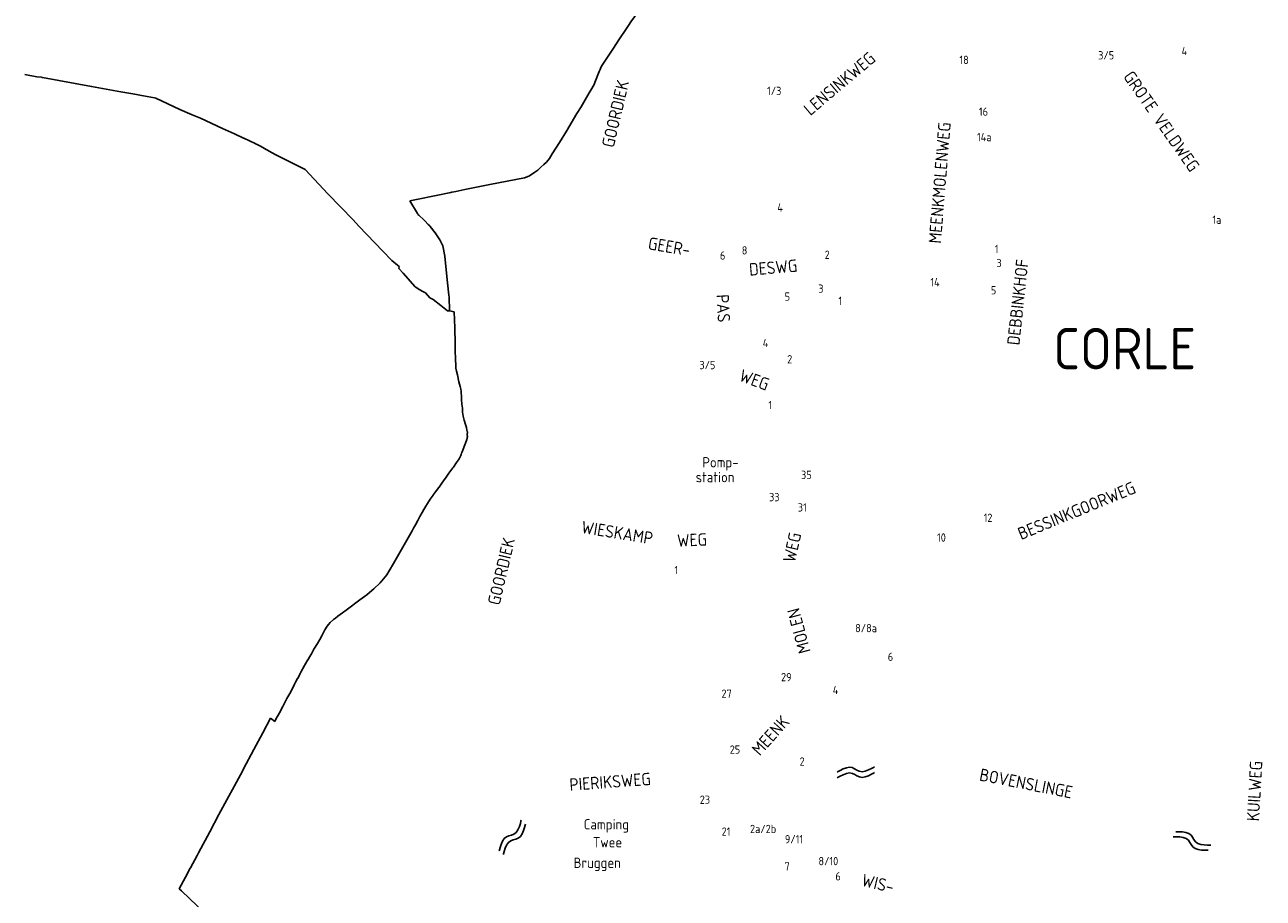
# Model space of a CAD drawing. Extents: x 240000 to 254330, y 435016 to 451025.
# Tile 4 of 25: x 240000 to 242994, y 440890 to 443002. Entities that reach past the tile are written whole.
import ezdxf

# ---------------------------------------------------------------- set-up
doc = ezdxf.new("R2010")
doc.units = 0
doc.header["$LTSCALE"] = 40
doc.header["$MEASUREMENT"] = 0
doc.layers.get('0').update_dxf_attribs({"color": 9, "linetype": 'CONTINUOUS'})
for name, color, linetype in [('ARC-D06WA', 9, 'CONTINUOUS'), ('BOU-D00', 250, 'CONTINUOUS'), ('GRE-K01GG', 9, 'CONTINUOUS'), ('SEM-D01FA', 250, 'CONTINUOUS'), ('SEM-D01HN', 250, 'CONTINUOUS'), ('SEM-D03ST', 250, 'CONTINUOUS'), ('SEM-D03WA', 250, 'CONTINUOUS'), ('SEM-D04ST', 250, 'CONTINUOUS')]:
    doc.layers.add(name, color=color, linetype=linetype)
doc.layers.get('BOU-D00').off()
doc.styles.add('ISO', font='ISO.shx', dxfattribs={"height": 23})

# ---------------------------------------------------------------- blocks, each defined once
blk = doc.blocks.new('HUIS')
at = {"layer": 'SEM-D01HN', "linetype": 'Continuous', "style": 'ISO'}
blk.add_attdef('HUISNUMMER', (22.2, -8.4), '', height=23, dxfattribs=at)
blk = doc.blocks.new('WAT')
for points in [[(-1.788, 0.358), (-1.722, 0.436), (-1.551, 0.622), (-1.313, 0.844), (-1.046, 1.03), (-0.788, 1.108), (-0.569, 1.03), (-0.378, 0.844), (-0.198, 0.622), (-0.007, 0.436), (0.212, 0.358), (0.47, 0.436), (0.737, 0.622), (0.975, 0.844), (1.146, 1.03), (1.212, 1.108)], [(-1.788, -0.568), (-1.722, -0.49), (-1.551, -0.304), (-1.313, -0.082), (-1.046, 0.104), (-0.788, 0.182), (-0.569, 0.104), (-0.378, -0.082), (-0.198, -0.304), (-0.007, -0.49), (0.212, -0.568), (0.47, -0.49), (0.737, -0.304), (0.975, -0.082), (1.146, 0.104), (1.212, 0.182)]]:
    blk.add_lwpolyline(points)

msp = doc.modelspace()

# ---------------------------------------------------------------- linework, layer by layer
at = {"layer": 'GRE-K01GG'}
for points in [[(241507.7, 443104.4), (241506, 443098), (241504.1, 443092.2), (241502.1, 443086.2), (241500, 443080.7), (241498.5, 443075.9), (241496.3, 443069.7), (241489.2, 443052.5), (241483.2, 443037.7), (241480, 443031.7), (241473.7, 443020.8), (241465.2, 443008.9), (241459.3, 443000)], [(241459.3, 443000), (241453.2, 442990.7), (241437.8, 442967.9), (241421.2, 442942.6), (241398.8, 442909.2), (241395.8, 442903.9), (241392.8, 442898.3), (241390.7, 442893.8), (241388.2, 442888.8), (241378.2, 442862.2), (241376.2, 442857.3), (241368.2, 442843.8), (241364.2, 442837.1), (241344.8, 442803.8), (241334.8, 442787.1), (241309.5, 442744.5), (241292.9, 442716.9), (241275.2, 442689.7), (241268.2, 442678.5), (241261.2, 442669.9), (241254.6, 442663.7), (241247.4, 442657.8), (241240, 442650.6), (241240, 442650.6)], [(240000, 442881.4), (240029.4, 442876.2)], [(240029.4, 442876.2), (240040.6, 442874.8)], [(240041.4, 442874.7), (240040.6, 442874.8)], [(240042.7, 442874.5), (240041.4, 442874.7)], [(240282, 442831), (240266, 442833.8), (240231.8, 442839.9), (240161.4, 442852.9), (240042.7, 442874.5)], [(240404.6, 442784.5), (240375.2, 442797.3), (240316.9, 442824.8), (240313.8, 442825.3), (240287.3, 442830), (240282, 442831)], [(240528.5, 442728.1), (240507.2, 442737.8), (240477.6, 442751.4), (240424.6, 442775.8), (240404.6, 442784.5)], [(240559.4, 442713.3), (240556.9, 442714.5), (240529.8, 442727.5), (240528.5, 442728.1)], [(240559.4, 442713.3), (240560.1, 442713), (240566.4, 442710)], [(240576.7, 442704.3), (240566.4, 442710)], [(240577.7, 442703.8), (240576.7, 442704.3), (240576.7, 442704.3)], [(240577.8, 442703.9), (240577.7, 442703.8)], [(240577.8, 442703.9), (240605.6, 442688.6), (240677.8, 442651.6), (240732.5, 442593.5)], [(241208.1, 442631.8), (241124.4, 442615.8), (241063.9, 442603.4)], [(241240, 442650.6), (241233.1, 442645.8), (241224.9, 442639.9), (241218.3, 442635.7), (241208.1, 442631.8)], [(241063.9, 442603.4), (241042.1, 442598.9), (241033.3, 442597.1)], [(240732.5, 442593.5), (240793.5, 442530.1)], [(241032.5, 442597), (241029.9, 442596.5), (240950.6, 442580.2), (240930.4, 442575.9)], [(240930.4, 442575.9), (240949.1, 442545.4)], [(241033.3, 442597.1), (241032.5, 442597)], [(240949.1, 442545.4), (240949.9, 442544.1), (240950.3, 442543.4), (240952.3, 442541.6)], [(240952.3, 442541.6), (240964.3, 442530.6), (240966.7, 442528.2), (240975.3, 442519.3), (240978.9, 442515.5), (240979.8, 442514.4)], [(240793.5, 442530.1), (240807.7, 442515.3), (240865.4, 442454.2), (240887, 442432), (240900.9, 442420.9)], [(240979.8, 442514.4), (240992.3, 442499.2), (241003.6, 442481.6), (241010.3, 442467.3), (241015, 442442.3), (241018.6, 442409.5), (241022.2, 442377.8), (241025.3, 442348.1), (241025.6, 442343.2)], [(240900.9, 442420.9), (240905.3, 442417.4), (240904.5, 442412.6), (240914.8, 442401.5), (240943.9, 442368.1), (240955.3, 442361), (240962.1, 442357.3)], [(240962.1, 442357.3), (240968.4, 442353.8), (240979.4, 442341.8), (240987.1, 442337.4), (241005.5, 442322.9), (241021.6, 442310.5), (241026.5, 442310.1)], [(241026.5, 442310.1), (241026.3, 442320.1), (241026.1, 442334.3), (241025.6, 442343.2)], [(241037.7, 442307.7), (241026.5, 442310.1)], [(241037.7, 442307.7), (241039.4, 442269.2), (241039.4, 442267.6), (241039.5, 442266), (241039.8, 442253), (241040.2, 442247.3), (241040.5, 442217.7), (241041.5, 442190.2), (241041.8, 442181.5), (241041.9, 442172.6), (241041.9, 442172), (241043.2, 442164.7), (241045.6, 442155.7), (241049.5, 442138.6), (241052.3, 442127), (241053.8, 442121), (241054.5, 442115.8), (241054.6, 442114.6)], [(241054.6, 442114.6), (241055, 442111.5), (241055.5, 442104.6), (241056, 442095.6), (241056.8, 442084.3), (241057.7, 442075.3), (241057.8, 442064.9), (241059.8, 442055.4), (241062.1, 442045.7), (241065.3, 442035.1), (241067.6, 442027.8), (241068.6, 442022), (241069.5, 442018.6)], [(241068.8, 442000), (241068.6, 441999.3), (241067.7, 441996.8), (241063.4, 441986.1), (241057.1, 441969), (241056.7, 441967.9)], [(241069.5, 442018.6), (241069.8, 442017.8), (241069.7, 442010.4), (241069.7, 442010.3), (241069.9, 442006.4), (241069.7, 442004.3), (241069.5, 442001.9), (241069.1, 442000.8), (241068.8, 442000)], [(241056.7, 441967.9), (241056, 441966), (241054.9, 441963.2), (241053.8, 441960.1), (241050.9, 441954.2), (241050.2, 441952.8), (241048.1, 441949.8), (241043.9, 441943.7), (241036, 441932.3), (241035.1, 441930.9), (241025.4, 441917.6), (241016.9, 441905.7), (241016.2, 441904.6), (241008.4, 441893.4), (241001.6, 441884.3), (241000.8, 441883.3), (240992.5, 441873), (240987.9, 441865.9), (240986.9, 441864.4), (240980.3, 441854.8), (240973.1, 441844.8), (240969.4, 441838.1), (240964.7, 441830.3), (240960.3, 441822.9), (240954.9, 441813.2), (240949.7, 441803.1), (240944.2, 441793.2), (240939.7, 441785.1), (240936.4, 441778.5)], [(240826.6, 441624), (240833.1, 441629), (240843.9, 441637.9), (240859.3, 441652.5), (240875, 441671.9), (240881.1, 441681.8), (240891.1, 441699.1), (240933.5, 441772.8)], [(240936.4, 441778.5), (240933.5, 441772.8)], [(240780.1, 441588.8), (240809.8, 441611.3), (240826.6, 441624)], [(240780.1, 441588.8), (240779.9, 441588.7), (240776.7, 441586.3), (240768.2, 441580.2), (240756.9, 441571.7), (240750.8, 441567.5), (240746.3, 441564), (240738.4, 441556.9)], [(240738.4, 441556.9), (240734, 441552.2), (240731, 441547.5), (240725.7, 441538.9), (240721.4, 441531.3), (240718.1, 441524.3), (240713.1, 441515.3), (240707.6, 441505.7), (240699.1, 441492.4), (240692.7, 441481.3), (240687.5, 441472.2)], [(240687.5, 441472.2), (240687.2, 441471.6), (240682.7, 441464.1), (240676.2, 441452.6), (240667.2, 441436.3), (240665.1, 441432)], [(240665.1, 441432), (240659.8, 441421.6), (240659.5, 441421)], [(240654.8, 441412.2), (240652.3, 441407.5), (240642.8, 441389), (240633.7, 441373), (240623.6, 441353.5), (240615.5, 441338.3), (240606.8, 441322.9), (240604.2, 441317.5)], [(240659.5, 441421), (240654.8, 441412.2)], [(240575.3, 441290), (240594.3, 441325.6)], [(240594.3, 441325.6), (240604.2, 441317.5)], [(240553.8, 441249.5), (240575.3, 441290)], [(240529.1, 441203.1), (240553.8, 441249.5)], [(240420.2, 441000), (240447.3, 441050.5), (240469.2, 441092.4), (240526, 441197.3)], [(240526, 441197.3), (240529.1, 441203.1)], [(240399.9, 440963.1), (240400.3, 440963.8), (240416.8, 440993.7), (240420.2, 441000)], [(240388.2, 440941), (240399.9, 440963.1)], [(240388.2, 440941), (240373.6, 440912.9), (240378.9, 440907.8)], [(240378.9, 440907.8), (240527.5, 440765.5)]]:
    msp.add_lwpolyline(points, dxfattribs=at)

# ---------------------------------------------------------------- block references
at = {"layer": 'ARC-D06WA', "xscale": 30, "yscale": 15, "zscale": 30}
for p, rotation in [((242017.5, 441190.6), 0.8056945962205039), ((241187.3, 441040.6), 47.06453266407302), ((242827.1, 441020.9), 332.2113512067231)]:
    msp.add_blockref('WAT', p, dxfattribs=dict(at, rotation=rotation))
at = {"layer": 'BOU-D00'}
ref = msp.add_blockref('HUIS', (242276.6, 442945.1), dxfattribs=at)
ref.add_attrib('HUISNUMMER', '18', (242259.2, 442907), dxfattribs={"layer": 'SEM-D01HN', "height": 20, "style": 'ISO'})
ref = msp.add_blockref('HUIS', (242668.5, 442932.3), dxfattribs=at)
ref.add_attrib('HUISNUMMER', '3/5', (242594.6, 442918.1), dxfattribs={"layer": 'SEM-D01HN', "height": 20, "style": 'ISO'})
ref = msp.add_blockref('HUIS', (242806.4, 442905.4), dxfattribs=at)
ref.add_attrib('HUISNUMMER', '4', (242796.2, 442928.3), dxfattribs={"layer": 'SEM-D01HN', "height": 20, "style": 'ISO'})
ref = msp.add_blockref('HUIS', (241845.8, 442810.7), dxfattribs=at)
ref.add_attrib('HUISNUMMER', '1/3', (241794.2, 442832), dxfattribs={"layer": 'SEM-D01HN', "height": 20, "style": 'ISO'})
ref = msp.add_blockref('HUIS', (242281.8, 442808.9), dxfattribs=at)
ref.add_attrib('HUISNUMMER', '16', (242306.4, 442781.7), dxfattribs={"layer": 'SEM-D01HN', "height": 20, "style": 'ISO'})
ref = msp.add_blockref('HUIS', (242277, 442747.5), dxfattribs=at)
ref.add_attrib('HUISNUMMER', '14a', (242301.6, 442720.3), dxfattribs={"layer": 'SEM-D01HN', "height": 20, "style": 'ISO'})
ref = msp.add_blockref('HUIS', (241795.5, 442559.1), dxfattribs=at)
ref.add_attrib('HUISNUMMER', '4', (241819, 442550.1), dxfattribs={"layer": 'SEM-D01HN', "height": 20, "style": 'ISO'})
ref = msp.add_blockref('HUIS', (242902.1, 442560.4), dxfattribs=at)
ref.add_attrib('HUISNUMMER', '1a', (242870.5, 442520.5), dxfattribs={"layer": 'SEM-D01HN', "height": 20, "style": 'ISO'})
ref = msp.add_blockref('HUIS', (241711.2, 442420.4), dxfattribs=at)
ref.add_attrib('HUISNUMMER', '6', (241680.4, 442434), dxfattribs={"layer": 'SEM-D01HN', "height": 20, "style": 'ISO'})
ref = msp.add_blockref('HUIS', (241721.1, 442426.2), dxfattribs=at)
ref.add_attrib('HUISNUMMER', '8', (241733.1, 442446.3), dxfattribs={"layer": 'SEM-D01HN', "height": 20, "style": 'ISO'})
ref = msp.add_blockref('HUIS', (241909.9, 442444.7), dxfattribs=at)
ref.add_attrib('HUISNUMMER', '2', (241933.4, 442435.8), dxfattribs={"layer": 'SEM-D01HN', "height": 20, "style": 'ISO'})
ref = msp.add_blockref('HUIS', (242321.2, 442458.9), dxfattribs=at)
ref.add_attrib('HUISNUMMER', '1', (242344.8, 442449.9), dxfattribs={"layer": 'SEM-D01HN', "height": 20, "style": 'ISO'})
ref = msp.add_blockref('HUIS', (242325.9, 442413.7), dxfattribs=at)
ref.add_attrib('HUISNUMMER', '3', (242348.6, 442415.8), dxfattribs={"layer": 'SEM-D01HN', "height": 20, "style": 'ISO'})
ref = msp.add_blockref('HUIS', (242171.2, 442358.3), dxfattribs=at)
ref.add_attrib('HUISNUMMER', '14', (242188.9, 442369.5), dxfattribs={"layer": 'SEM-D01HN', "height": 20, "style": 'ISO'})
ref = msp.add_blockref('HUIS', (241925.9, 442395.7), dxfattribs=at)
ref.add_attrib('HUISNUMMER', '3', (241918, 442353.9), dxfattribs={"layer": 'SEM-D01HN', "height": 20, "style": 'ISO'})
ref = msp.add_blockref('HUIS', (242311.6, 442359), dxfattribs=at)
ref.add_attrib('HUISNUMMER', '5', (242335.2, 442350), dxfattribs={"layer": 'SEM-D01HN', "height": 20, "style": 'ISO'})
ref = msp.add_blockref('HUIS', (241842.4, 442376.9), dxfattribs=at)
ref.add_attrib('HUISNUMMER', '5', (241836.8, 442334.6), dxfattribs={"layer": 'SEM-D01HN', "height": 20, "style": 'ISO'})
ref = msp.add_blockref('HUIS', (241988.7, 442358.1), dxfattribs=at)
ref.add_attrib('HUISNUMMER', '1', (241966.8, 442324.4), dxfattribs={"layer": 'SEM-D01HN', "height": 20, "style": 'ISO'})
ref = msp.add_blockref('HUIS', (241769.2, 442208.1), dxfattribs=at)
ref.add_attrib('HUISNUMMER', '4', (241783.7, 442222.4), dxfattribs={"layer": 'SEM-D01HN', "height": 20, "style": 'ISO'})
ref = msp.add_blockref('HUIS', (241704, 442195.5), dxfattribs=at)
ref.add_attrib('HUISNUMMER', '3/5', (241630.6, 442169.1), dxfattribs={"layer": 'SEM-D01HN', "height": 20, "style": 'ISO'})
ref = msp.add_blockref('HUIS', (241821.5, 442178.5), dxfattribs=at)
ref.add_attrib('HUISNUMMER', '2', (241842.9, 442183.2), dxfattribs={"layer": 'SEM-D01HN', "height": 20, "style": 'ISO'})
ref = msp.add_blockref('HUIS', (241829.8, 442087.8), dxfattribs=at)
ref.add_attrib('HUISNUMMER', '1', (241797.6, 442072.5), dxfattribs={"layer": 'SEM-D01HN', "height": 20, "style": 'ISO'})
ref = msp.add_blockref('HUIS', (241894.8, 441882.3), dxfattribs=at)
ref.add_attrib('HUISNUMMER', '35', (241876.4, 441903.7), dxfattribs={"layer": 'SEM-D01HN', "height": 20, "style": 'ISO'})
ref = msp.add_blockref('HUIS', (241845.8, 441882), dxfattribs=at)
ref.add_attrib('HUISNUMMER', '33', (241799.1, 441849.8), dxfattribs={"layer": 'SEM-D01HN', "height": 20, "style": 'ISO'})
ref = msp.add_blockref('HUIS', (241891, 441866.5), dxfattribs=at)
ref.add_attrib('HUISNUMMER', '31', (241868.5, 441824.9), dxfattribs={"layer": 'SEM-D01HN', "height": 20, "style": 'ISO'})
ref = msp.add_blockref('HUIS', (242294.2, 441808.9), dxfattribs=at)
ref.add_attrib('HUISNUMMER', '12', (242317.7, 441799.9), dxfattribs={"layer": 'SEM-D01HN', "height": 20, "style": 'ISO'})
ref = msp.add_blockref('HUIS', (242181.6, 441761.2), dxfattribs=at)
ref.add_attrib('HUISNUMMER', '10', (242205.1, 441752.2), dxfattribs={"layer": 'SEM-D01HN', "height": 20, "style": 'ISO'})
ref = msp.add_blockref('HUIS', (241550.5, 441699.2), dxfattribs=at)
ref.add_attrib('HUISNUMMER', '1', (241570.5, 441673.5), dxfattribs={"layer": 'SEM-D01HN', "height": 20, "style": 'ISO'})
ref = msp.add_blockref('HUIS', (241987, 441523.6), dxfattribs=at)
ref.add_attrib('HUISNUMMER', '8/8a', (242007.1, 441533.2), dxfattribs={"layer": 'SEM-D01HN', "height": 20, "style": 'ISO'})
ref = msp.add_blockref('HUIS', (242062.6, 441472.8), dxfattribs=at)
ref.add_attrib('HUISNUMMER', '6', (242086.1, 441463.8), dxfattribs={"layer": 'SEM-D01HN', "height": 20, "style": 'ISO'})
ref = msp.add_blockref('HUIS', (241857.8, 441395.3), dxfattribs=at)
ref.add_attrib('HUISNUMMER', '29', (241828, 441414.7), dxfattribs={"layer": 'SEM-D01HN', "height": 20, "style": 'ISO'})
ref = msp.add_blockref('HUIS', (241979.9, 441420), dxfattribs=at)
ref.add_attrib('HUISNUMMER', '4', (241953, 441383.6), dxfattribs={"layer": 'SEM-D01HN', "height": 20, "style": 'ISO'})
ref = msp.add_blockref('HUIS', (241660.5, 441383.7), dxfattribs=at)
ref.add_attrib('HUISNUMMER', '27', (241684, 441374.7), dxfattribs={"layer": 'SEM-D01HN', "height": 20, "style": 'ISO'})
ref = msp.add_blockref('HUIS', (241696.6, 441221.9), dxfattribs=at)
ref.add_attrib('HUISNUMMER', '25', (241704, 441239.6), dxfattribs={"layer": 'SEM-D01HN', "height": 20, "style": 'ISO'})
ref = msp.add_blockref('HUIS', (241849.2, 441219.6), dxfattribs=at)
ref.add_attrib('HUISNUMMER', '2', (241872.8, 441210.6), dxfattribs={"layer": 'SEM-D01HN', "height": 20, "style": 'ISO'})
ref = msp.add_blockref('HUIS', (241612.3, 441104.9), dxfattribs=at)
ref.add_attrib('HUISNUMMER', '23', (241631.5, 441118.3), dxfattribs={"layer": 'SEM-D01HN', "height": 20, "style": 'ISO'})
ref = msp.add_blockref('HUIS', (241690.9, 441080.3), dxfattribs=at)
ref.add_attrib('HUISNUMMER', '21', (241684.4, 441041.2), dxfattribs={"layer": 'SEM-D01HN', "height": 20, "style": 'ISO'})
ref = msp.add_blockref('HUIS', (241747.7, 441030.4), dxfattribs=at)
ref.add_attrib('HUISNUMMER', '2a/2b', (241753, 441047.6), dxfattribs={"layer": 'SEM-D01HN', "height": 20, "style": 'ISO'})
ref = msp.add_blockref('HUIS', (241832.6, 441002.1), dxfattribs=at)
ref.add_attrib('HUISNUMMER', '9/11', (241837.2, 441022.8), dxfattribs={"layer": 'SEM-D01HN', "height": 20, "style": 'ISO'})
ref = msp.add_blockref('HUIS', (241896.3, 440990.3), dxfattribs=at)
ref.add_attrib('HUISNUMMER', '8/10', (241918.5, 440969.8), dxfattribs={"layer": 'SEM-D01HN', "height": 20, "style": 'ISO'})
ref = msp.add_blockref('HUIS', (241848.1, 440998.3), dxfattribs=at)
ref.add_attrib('HUISNUMMER', '7', (241836.4, 440957), dxfattribs={"layer": 'SEM-D01HN', "height": 20, "style": 'ISO'})
ref = msp.add_blockref('HUIS', (241990.8, 440930.1), dxfattribs=at)
ref.add_attrib('HUISNUMMER', '6', (241959.5, 440933.1), dxfattribs={"layer": 'SEM-D01HN', "height": 20, "style": 'ISO'})

# ---------------------------------------------------------------- texts
at = {"layer": 'SEM-D01FA', "style": 'ISO'}
for s, p in [('Pomp-', (241637.7, 441931.6)), ('station', (241621.8, 441895.7)), ('Camping', (241351.1, 441056.3)), ('Twee', (241373.5, 441013)), ('Bruggen', (241326.5, 440963.3))]:
    msp.add_text(s, height=25, dxfattribs=at).set_placement(p)
at = {"layer": 'SEM-D03ST', "style": 'ISO'}
for s, rotation, p in [('LENSINKWEG', 40.0961, (241898.8, 442780.6)), ('GOORDIEK', 76.7965, (241423.5, 442703.1)), ('GROTE VELDWEG', 304.9865, (242653.9, 442876.4)), ('MEENKMOLENWEG', 85.3321, (242214.6, 442472.1)), ('GEER-', 350.3828, (241504.9, 442459.2)), ('DEBBINKHOF', 83.7928, (242404, 442226)), ('DESWG', 4.8735, (241752.1, 442395)), ('PAS', 273.264, (241671.6, 442349.4)), ('WEG', 339.6567, (241724.4, 442141.8)), ('BESSINKGOORWEG', 22.3274, (242408.2, 441755.8)), ('GOORDIEK', 76.7965, (241147.7, 441596.7)), ('WIESKAMP', 350.7345, (241343.7, 441773.2)), ('WEG', 2.6033, (241577.5, 441739.6)), ('WEG', 77.2784, (241861.5, 441699.9)), ('MOLEN', 105.019, (241900.1, 441486.6)), ('MEENK', 48.0289, (241776.7, 441232.5)), ('KUILWEG', 86.82, (242983.6, 441075.6)), ('PIERIKSWEG', 4.1776, (241317.7, 441149.5)), ('WIS-', 346.3224, (242020.6, 440920.6))]:
    msp.add_text(s, height=30, rotation=rotation, dxfattribs=at).set_placement(p)
at = {"layer": 'SEM-D03WA', "style": 'ISO'}
msp.add_text('BOVENSLINGE', height=30, rotation=348.8784, dxfattribs=at).set_placement((242305.8, 441174.9))
at = {"layer": 'SEM-D04ST', "style": 'ISO'}
msp.add_text('CORLE', height=100, dxfattribs=at).set_placement((242486, 442168.8))

doc.saveas('drawing.dxf')
